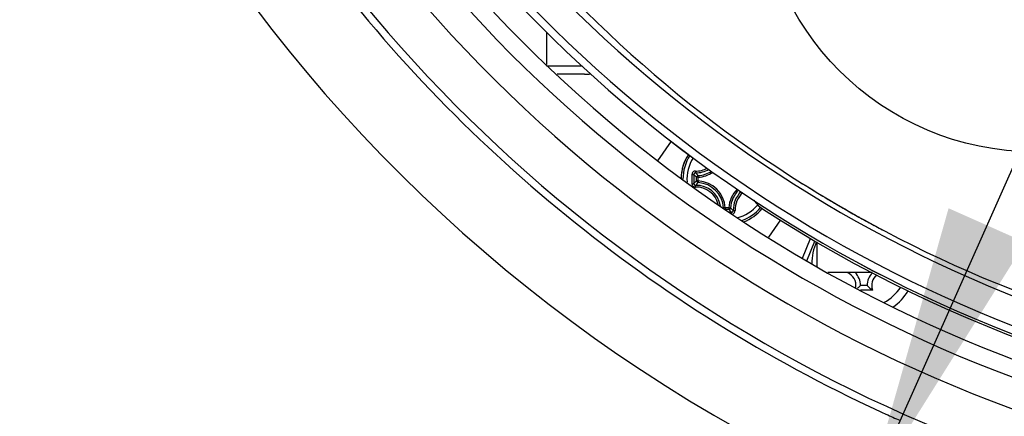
# Model space of a CAD drawing. Header units: millimetres. Extents: x 0 to 420, y 0 to 297.
# Tile 35 of 100: x 79.08 to 90.8, y 184.6 to 189.32. Entities that reach past the tile are written whole.
import ezdxf

# ---------------------------------------------------------------- set-up
doc = ezdxf.new("R2010")
doc.units = ezdxf.units.MM
doc.header["$LTSCALE"] = 23.1
doc.layers.get('0').update_dxf_attribs({"linetype": 'CONTINUOUS'})
doc.layers.add('02___PRT_ALL_AXES', color=7, linetype='CONTINUOUS')
doc.layers.add('DIM_PILOTEES', color=7, linetype='CONTINUOUS')
doc.styles.get("Standard").update_dxf_attribs({"font": 'txt', "width": 0.7})
doc.styles.add('TEXTSTYLE_4', font='txt')
doc.dimstyles.new('DIMSTYLE_3', dxfattribs={"dimtxt": 2.5, "dimasz": 3.5, "dimexe": 2, "dimexo": 0, "dimtad": 1, "dimdec": 0, "dimlfac": 5, "dimdsep": 46, "dimtxsty": 'Standard', "dimblk": '_FILLED', "dimblk1": '_FILLED', "dimblk2": '_FILLED', "dimcen": 0, "dimazin": 2, "dimtp": 0.5, "dimtm": 0.5, "dimtfac": 1, "dimtdec": 0, "dimtofl": 0, "dimtmove": 0, "dimatfit": 3, "dimldrblk": '_FILLED', "dimfxl": 0, "dimtolj": 1, "dimarcsym": 0})
doc.dimstyles.new('DIMSTYLE_9', dxfattribs={"dimtxt": 2.5, "dimasz": 3.5, "dimexe": 2, "dimexo": 0, "dimtad": 1, "dimdec": 1, "dimlfac": 5, "dimdsep": 46, "dimtxsty": 'Standard', "dimblk": '_FILLED', "dimblk1": '_FILLED', "dimblk2": '_FILLED', "dimcen": 0, "dimazin": 2, "dimtp": 0.5, "dimtm": 0.5, "dimtfac": 1, "dimtdec": 1, "dimtmove": 0, "dimatfit": 2, "dimldrblk": '_FILLED', "dimfxl": 0, "dimtolj": 1, "dimarcsym": 0})

# ---------------------------------------------------------------- blocks, each defined once
blk = doc.blocks.new('_FILLED')
at = {"color": 0, "linetype": 'ByBlock'}
blk.add_solid([(0, 0), (-1, 0.1429), (-1, -0.1429)], dxfattribs=at)
blk = doc.blocks.new('*D3')
at = {"layer": 'DIM_PILOTEES', "color": 2, "linetype": 'Continuous'}
for p, q in [((78.15, 207.877), (41.484, 207.877)), ((43.484, 207.877), (43.484, 179.994)), ((43.484, 152.111), (43.484, 179.994)), ((79.922, 152.111), (41.484, 152.111))]:
    blk.add_line(p, q, dxfattribs=at)
at = {"layer": 'DIM_PILOTEES', "color": 2, "linetype": 'Continuous', "xscale": 3.5, "yscale": 3.5, "zscale": 3.5}
for p, rotation in [((43.484, 207.877), 90), ((43.484, 152.111), 270)]:
    blk.add_blockref('_FILLED', p, dxfattribs=dict(at, rotation=rotation))
at = {"layer": 'DIM_PILOTEES', "color": 2, "linetype": 'Continuous', "insert": (40.359, 179.994), "char_height": 2.5, "width": 8.83929, "attachment_point": 2, "rotation": 90, "line_spacing_factor": 0.9}
blk.add_mtext('{\\ftxt;\\W0.0001;\\H0.0001;\\~}{\\ftxt;\\W2.3571428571;\\H2.5; }{\\ftxt;\\W0.0001;\\H0.0001;\\~}', dxfattribs=at)
blk = doc.blocks.new('*D4')
at = {"layer": 'DIM_PILOTEES', "color": 2, "linetype": 'Continuous'}
for p, q in [((96.75, 219.172), (36.484, 219.172)), ((38.484, 219.172), (38.484, 185.642)), ((38.484, 152.111), (38.484, 185.642)), ((79.922, 152.111), (36.484, 152.111))]:
    blk.add_line(p, q, dxfattribs=at)
at = {"layer": 'DIM_PILOTEES', "color": 2, "linetype": 'Continuous', "xscale": 3.5, "yscale": 3.5, "zscale": 3.5}
for p, rotation in [((38.484, 219.172), 90), ((38.484, 152.111), 270)]:
    blk.add_blockref('_FILLED', p, dxfattribs=dict(at, rotation=rotation))
at = {"layer": 'DIM_PILOTEES', "color": 2, "linetype": 'Continuous', "insert": (35.359, 185.642), "char_height": 2.5, "width": 8.03571, "attachment_point": 2, "rotation": 90, "line_spacing_factor": 0.9}
blk.add_mtext('{\\ftxt;\\W0.0001;\\H0.0001;\\~}{\\ftxt;\\W2.1428571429;\\H2.5; }{\\ftxt;\\W0.0001;\\H0.0001;\\~}', dxfattribs=at)
blk = doc.blocks.new('*D19')
at = {"layer": 'DIM_PILOTEES', "color": 2, "linetype": 'Continuous'}
for p, q in [((96.75, 200.711), (112.905, 237.02)), ((104.33, 217.747), (96.75, 200.711)), ((89.171, 183.676), (96.75, 200.711))]:
    blk.add_line(p, q, dxfattribs=at)
at = {"layer": 'DIM_PILOTEES', "color": 2, "linetype": 'Continuous', "xscale": 3.5, "yscale": 3.5, "zscale": 3.5}
for p, rotation in [((104.33, 217.747), 66.0142293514), ((89.171, 183.676), 246.0142293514)]:
    blk.add_blockref('_FILLED', p, dxfattribs=dict(at, rotation=rotation))
at = {"layer": 'DIM_PILOTEES', "color": 2, "linetype": 'Continuous', "insert": (105.211, 227.413), "char_height": 2.5, "width": 17.85714, "attachment_point": 1, "rotation": 66.0142, "line_spacing_factor": 0.9, "style": 'TEXTSTYLE_4'}
blk.add_mtext('{\\ftxt;\\W0.0001;\\H0.0001;\\~}{\\ftxt;\\W1.3333333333;\\H2.5; }{\\ftxt;\\W0.0001;\\H0.0001;\\~}{\\ftxt;\\W0.0001;\\H0.0001;\\~}{\\ftxt;\\W3.4285714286;\\H2.5; }{\\ftxt;\\W0.0001;\\H0.0001;\\~}', dxfattribs=at)

msp = doc.modelspace()

# ---------------------------------------------------------------- linework, layer by layer
at = {"color": 7, "linetype": 'Continuous'}
for p, q in [((85.3504, 189.174), (85.3504, 188.7864)), ((85.3504, 188.7712), (85.7735, 188.7712)), ((85.8004, 188.6712), (85.4749, 188.6712)), ((87.1565, 187.4469), (87.1555, 187.4668)), ((87.1565, 187.4469), (87.1366, 187.4469)), ((87.1366, 187.402), (87.1366, 187.4469)), ((87.1565, 187.402), (87.1366, 187.402)), ((87.1565, 187.402), (87.1555, 187.3821)), ((87.1565, 187.402), (87.1565, 187.4469)), ((88.4052, 187.3657), (88.3993, 187.3694)), ((88.4052, 187.3657), (88.3993, 187.3694)), ((87.4562, 187.0814), (87.4552, 187.0804)), ((87.4761, 187.0825), (87.4562, 187.0814)), ((87.521, 187.0825), (87.4761, 187.0825)), ((87.4761, 187.0825), (87.4761, 187.0626)), ((87.521, 187.0626), (87.4761, 187.0626)), ((87.521, 187.0825), (87.5409, 187.0814)), ((87.521, 187.0825), (87.521, 187.0626)), ((87.5529, 187.0305), (87.5253, 187.0304)), ((88.3971, 186.4819), (88.4935, 186.7155)), ((88.4488, 186.4499), (88.546, 186.6856)), ((88.5704, 186.3805), (88.5704, 186.6719)), ((89.2254, 186.3114), (88.6994, 186.3114)), ((89.1675, 186.1568), (89.0875, 186.1568)), ((89.2297, 186.1034), (89.0876, 186.1034))]:
    msp.add_line(p, q, dxfattribs=at)
at = {"color": 4, "linetype": 'Continuous'}
for p, q in [((86.6756, 187.6434), (86.8365, 187.8745)), ((88.1338, 186.9375), (87.9917, 186.7335))]:
    msp.add_line(p, q, dxfattribs=at)
at = {"color": 7, "linetype": 'Continuous'}
msp.add_circle((91.1604, 191.0291), 3.28, dxfattribs=at)
for centre, radius, start, end in [((96.7504, 200.7112), 15.8, 214.46514, 265.53486), ((96.7504, 200.7112), 16.2222, 214.44264, 265.55736), ((96.7504, 200.7112), 16.5034, 214.49586, 265.50414), ((96.3525, 200.0326), 14.9537, 215.41771, 237.86891), ((96.7504, 200.7112), 17.0571, 213.54617, 266.45383), ((96.7504, 200.7112), 16.7033, 214.49586, 265.50414), ((96.7504, 200.7112), 17.6019, 215.58979, 264.41021), ((96.7504, 200.7112), 17.6891, 216.56607, 245.16432), ((85.8004, 189.0712), 0.4, 270, 280.57737), ((87.4985, 187.4244), 0.5463, 147.42966, 180), ((87.4985, 187.4244), 0.5462, 147.42962, 178.55077), ((87.4985, 187.4244), 0.5241, 147.58005, 180.16899), ((87.4985, 187.4244), 0.4768, 147.90658, 184.34642), ((108.8756, 187.4246), 21.7946, 179.85618, 180.00048), ((87.7718, 188.1172), 0.9234, 223.73318, 226.54333), ((108.7097, 187.4244), 21.6052, 179.85573, 180.14427), ((87.1308, 187.7922), 0.2723, 268.24326, 299.44926), ((87.134, 187.789), 0.2898, 268.1775, 301.18921), ((87.7492, 188.0567), 0.837, 221.75236, 224.81813), ((87.1385, 187.7844), 0.3181, 273.05419, 303.53707), ((87.1385, 187.7844), 0.338, 273.0539, 304.80263), ((108.8757, 187.4243), 21.7948, 179.99958, 180.14389), ((87.7718, 186.7317), 0.9234, 133.45668, 136.26676), ((87.7491, 186.7922), 0.8369, 135.1818, 138.24789), ((87.134, 187.0599), 0.2897, 9.02242, 91.82854), ((87.1385, 187.0644), 0.3181, 3.05419, 86.94581), ((87.1385, 187.0644), 0.338, 3.0539, 86.94611), ((96.8804, 200.9364), 16, 237.98844, 242.04728), ((96.3815, 200.0721), 15.0025, 237.88185, 238.67509), ((87.1308, 187.0567), 0.2722, 14.21601, 91.75866), ((87.8585, 187.0644), 0.338, 134.82609, 176.94611), ((87.8585, 187.0644), 0.3181, 134.07865, 176.94578), ((87.8631, 187.0599), 0.2898, 132.58584, 181.82527), ((87.8663, 187.0567), 0.2722, 131.46951, 181.74027), ((96.3738, 200.0595), 14.9877, 238.67516, 239.16153), ((87.4985, 187.4244), 0.4768, 284.86025, 320.06888), ((88.1504, 187.3972), 0.4, 214.13188, 237.1401), ((96.3784, 200.0671), 14.9966, 239.16155, 239.40549), ((96.3831, 200.0751), 15.0059, 239.40551, 240.00004), ((87.476, 187.0827), 0.0199, 183.65965, 189.26874), ((88.1914, 187.6978), 0.9236, 223.45685, 226.26656), ((88.1305, 187.6748), 0.8366, 225.18116, 228.24854), ((86.7186, 187.0084), 0.8348, 359.89909, 0.13769), ((87.5533, 187.0481), 0.0411, 270.15418, 276.4429), ((87.4985, 187.4244), 0.5241, 289.5552, 319.8227), ((87.4985, 187.4244), 0.5462, 291.36986, 319.97126), ((87.4985, 187.4244), 0.5463, 291.40592, 319.97181), ((96.7504, 200.7112), 16.25, 237.1401, 265.38616), ((96.3827, 200.0743), 15.005, 239.99998, 240.68848), ((96.3776, 200.0653), 14.9946, 240.68852, 240.864), ((96.3743, 200.0595), 14.988, 240.86402, 241.36623), ((96.3813, 200.0722), 15.0025, 241.36627, 242.04185), ((96.3834, 200.0763), 15.0071, 242.04181, 242.18297), ((96.3616, 200.0273), 14.9536, 242.1693, 264.58234), ((89.1275, 186.4168), 0.62, 155.33751, 180.26407), ((88.8675, 186.1568), 0.1666, 351.79041, 68.23805), ((88.8675, 186.1568), 0.22, 0, 44.64781), ((89.3875, 186.1568), 0.22, 136.03341, 180), ((89.3875, 186.1568), 0.1666, 130.32744, 198.69752), ((89.4776, 186.4489), 0.4252, 232.6583, 234.34136), ((89.1275, 186.4168), 0.52, 297.22382, 327.55873), ((89.1275, 186.4168), 0.62, 303.72546, 328.43862)]:
    msp.add_arc(centre, radius, start, end, dxfattribs=at)
for points, knots in [([(87.1224, 187.5201), (87.1171, 187.5202), (87.1063, 187.5183), (87.0925, 187.5093), (87.0832, 187.4956), (87.081, 187.4847), (87.081, 187.4793)], [0, 0, 0, 0, 0.248123, 0.4975707, 0.7484694, 1, 1, 1, 1]), ([(87.081, 187.4793), (87.0837, 187.4793), (87.0889, 187.4793), (87.096, 187.4793), (87.1011, 187.479), (87.1037, 187.479), (87.1045, 187.4789)], [0, 0, 0, 0, 0.3476995, 0.6630127, 0.8932955, 1, 1, 1, 1]), ([(87.1248, 187.4994), (87.1221, 187.4994), (87.1168, 187.4984), (87.11, 187.4939), (87.1056, 187.487), (87.1045, 187.4816), (87.1045, 187.4789)], [0, 0, 0, 0, 0.2476944, 0.4960565, 0.7467338, 1, 1, 1, 1]), ([(87.1224, 187.5201), (87.1224, 187.5176), (87.1223, 187.513), (87.1227, 187.5068), (87.1233, 187.5026), (87.1241, 187.5003), (87.1245, 187.4996), (87.1248, 187.4994)], [0, 0, 0, 0, 0.3500648, 0.6574745, 0.8818307, 0.9543803, 1, 1, 1, 1]), ([(87.081, 187.3696), (87.0837, 187.3695), (87.0889, 187.3696), (87.096, 187.3696), (87.1011, 187.3699), (87.1037, 187.3698), (87.1045, 187.37)], [0, 0, 0, 0, 0.3476943, 0.6630035, 0.8932871, 1, 1, 1, 1]), ([(87.081, 187.3696), (87.081, 187.3642), (87.0832, 187.3533), (87.0925, 187.3396), (87.1063, 187.3306), (87.1171, 187.3286), (87.1224, 187.3288)], [0, 0, 0, 0, 0.2515394, 0.5024399, 0.7518854, 1, 1, 1, 1]), ([(87.1045, 187.37), (87.1045, 187.3673), (87.1056, 187.3619), (87.11, 187.355), (87.1168, 187.3504), (87.1221, 187.3495), (87.1248, 187.3495)], [0, 0, 0, 0, 0.253266, 0.5039417, 0.7523043, 1, 1, 1, 1]), ([(87.1224, 187.3288), (87.1224, 187.3313), (87.1223, 187.3359), (87.1227, 187.3421), (87.1233, 187.3463), (87.1241, 187.3486), (87.1245, 187.3493), (87.1248, 187.3495)], [0, 0, 0, 0, 0.3500581, 0.6574638, 0.8818227, 0.9543758, 1, 1, 1, 1]), ([(87.1366, 187.402), (87.1367, 187.3971), (87.1407, 187.387), (87.1506, 187.3824), (87.1555, 187.3821)], [0, 0, 0, 0, 0.4999874, 1, 1, 1, 1]), ([(87.521, 187.0626), (87.5259, 187.0626), (87.536, 187.0666), (87.5406, 187.0765), (87.5409, 187.0814)], [0, 0, 0, 0, 0.4999874, 1, 1, 1, 1]), ([(87.5529, 187.0305), (87.5556, 187.0304), (87.5611, 187.0315), (87.5679, 187.036), (87.5725, 187.0427), (87.5735, 187.0481), (87.5735, 187.0507)], [0, 0, 0, 0, 0.253266, 0.5039418, 0.7523044, 1, 1, 1, 1]), ([(87.5534, 187.0104), (87.5534, 187.0128), (87.5534, 187.0173), (87.5533, 187.0233), (87.5531, 187.0276), (87.5531, 187.0298), (87.5529, 187.0305)], [0, 0, 0, 0, 0.3598146, 0.6721869, 0.8955528, 1, 1, 1, 1]), ([(87.5579, 187.0072), (87.5629, 187.0077), (87.5728, 187.0107), (87.5849, 187.0202), (87.5927, 187.0334), (87.5943, 187.0435), (87.5942, 187.0484)], [0, 0, 0, 0, 0.2516277, 0.5024183, 0.7518049, 1, 1, 1, 1]), ([(87.5942, 187.0484), (87.5917, 187.0483), (87.5871, 187.0483), (87.5809, 187.0486), (87.5767, 187.0492), (87.5744, 187.05), (87.5736, 187.0504), (87.5735, 187.0507)], [0, 0, 0, 0, 0.3501205, 0.6575529, 0.8819007, 0.9544256, 1, 1, 1, 1]), ([(89.0875, 186.1568), (89.0846, 186.154), (89.0728, 186.1423), (89.0604, 186.1312), (89.0508, 186.1232)], [0, 0, 0, 0, 0.2415856, 1, 1, 1, 1]), ([(89.1675, 186.1568), (89.1714, 186.1529), (89.188, 186.1367), (89.2056, 186.1215), (89.2196, 186.1108)], [0, 0, 0, 0, 0.2374824, 1, 1, 1, 1]), ([(89.3206, 184.6581), (89.344, 184.6473), (89.4225, 184.6114), (89.5014, 184.5764), (89.5574, 184.5534)], [0, 0, 0, 0, 0.297989, 1, 1, 1, 1])]:
    msp.add_open_spline(points, degree=3, knots=knots, dxfattribs=at)
msp.add_open_spline([(87.1555, 187.4668), (87.1506, 187.4665), (87.1407, 187.4619), (87.1367, 187.4518), (87.1366, 187.4469)], degree=3, dxfattribs=at)
at = {"layer": '02___PRT_ALL_AXES', "color": 7, "linetype": 'Continuous'}
for radius, start, end in [(16.13, 214.04278, 265.95722), (16.2225, 214.44392, 265.55608)]:
    msp.add_arc((96.7504, 200.7112), radius, start, end, dxfattribs=at)
at = {"layer": 'DIM_PILOTEES', "color": 2, "linetype": 'Continuous'}
msp.add_arc((96.7504, 200.7113), 18.6455, 180, 246.01423, dxfattribs=at)

# ---------------------------------------------------------------- dimensions: what is measured, and where the dimension line sits
dim = msp.add_diameter_dim_2p(p1=(104.33, 217.7466), p2=(89.1708, 183.6759), text='{\\ftxt;\\W0.0001;\\H0.0001;\\~}{\\ftxt;\\W1.3333333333;\\H2.5; }{\\ftxt;\\W0.0001;\\H0.0001;\\~}{\\ftxt;\\W0.0001;\\H0.0001;\\~}{\\ftxt;\\W3.4285714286;\\H2.5; }{\\ftxt;\\W0.0001;\\H0.0001;\\~}', dimstyle='DIMSTYLE_9', override={"dimpost": '<>'}, dxfattribs=at)
dim.commit()
dim.dimension.update_dxf_attribs({"geometry": '*D19', "text_midpoint": (109.4209, 229.1886), "dimtype": 163})
for base, p1, p2, angle, text, picture, middle in [((38.4843, 219.1724), (79.9215, 152.1112), (96.7504, 219.1724), 90, '{\\ftxt;\\W0.0001;\\H0.0001;\\~}{\\ftxt;\\W2.1428571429;\\H2.5; }{\\ftxt;\\W0.0001;\\H0.0001;\\~}', '*D4', (38.4843, 185.2847)), ((43.4843, 152.1112), (78.1504, 207.8767), (79.9215, 152.1112), 270, '{\\ftxt;\\W0.0001;\\H0.0001;\\~}{\\ftxt;\\W2.3571428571;\\H2.5; }{\\ftxt;\\W0.0001;\\H0.0001;\\~}', '*D3', (43.4843, 179.6368))]:
    dim = msp.add_linear_dim(base=base, p1=p1, p2=p2, angle=angle, text=text, dimstyle='DIMSTYLE_3', dxfattribs=at)
    dim.commit()
    dim.dimension.update_dxf_attribs({"geometry": picture, "text_midpoint": middle, "dimtype": 160})

doc.saveas('drawing.dxf')
